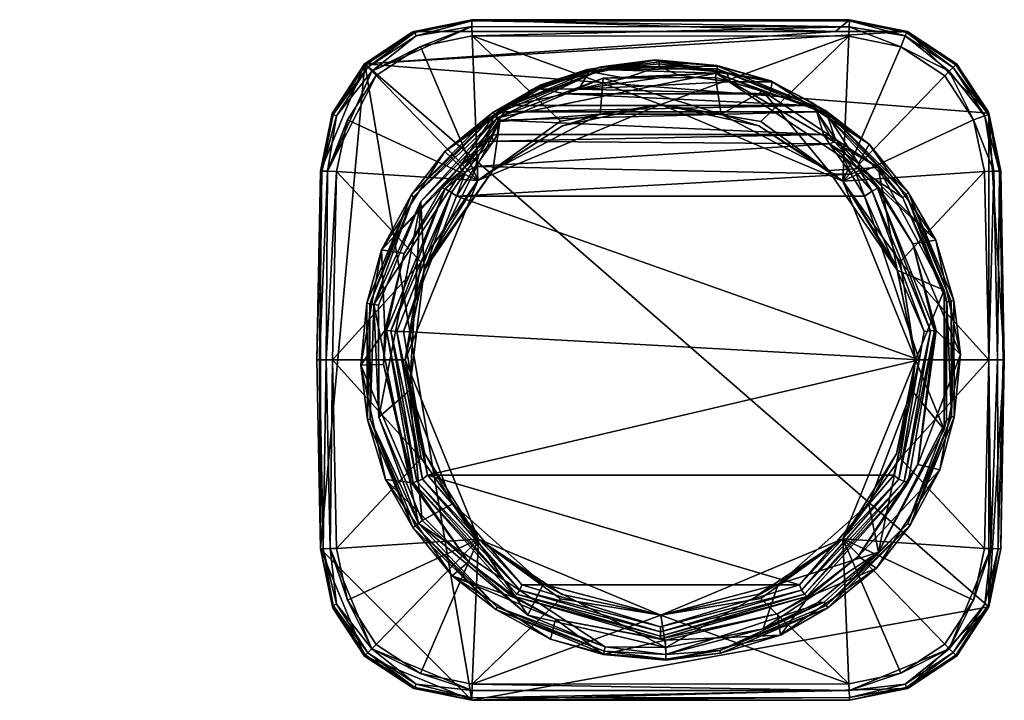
# Model space of a CAD drawing. Header units: centimetres. Extents: x -8.2 to 17.8, y -10.7 to 7.8.
# Tile 7 of 7: x 9.8 to 17.8, y 1.8 to 7.3. Entities that reach past the tile are written whole.
import ezdxf

# ---------------------------------------------------------------- set-up
doc = ezdxf.new("R2010")
doc.units = ezdxf.units.CM
doc.layers.get('0').update_dxf_attribs({"true_color": 0x5890e1})

msp = doc.modelspace()

# ---------------------------------------------------------------- meshes
at = {"color": 214, "true_color": 0x911cb1}
mesh = msp.add_polyface(dxfattribs=at)
corners = [(13.5613, 6.2076, 45.6134), (13.5323, 6.2122, 45.5903), (13.4198, 6.0798, 45.6942), (13.4527, 6.0662, 45.7234), (13.5325, 6.1132, 45.7003), (13.5484, 6.2618, 45.4625), (13.4077, 6.1148, 45.5977), (13.2607, 5.9391, 45.6612), (13.6863, 6.536, 42.9511), (13.2848, 6.2344, 41.1422), (13.6899, 6.5365, 41.0702), (13.0097, 5.8805, 41.1047), (13.6772, 6.5553, 41.1047), (13.7092, 6.508, 41.0474), (13.7314, 6.4778, 41.0403), (13.0896, 5.8299, 41.0403), (13.0286, 5.868, 41.0702), (12.492, 6.4924, 40.8696), (13.5534, 5.9987, 40.9954), (12.7264, 6.8521, 40.8692), (12.4042, 6.0719, 40.8716), (13.5073, 7.1762, 40.8725), (13.0852, 7.0872, 40.87), (13.5042, 7.3061, 40.7217), (13.0339, 7.2098, 39.8363), (13.0193, 7.2039, 40.7188), (12.6336, 6.9484, 39.8363), (12.6317, 6.9466, 40.7179), (12.3703, 6.5473, 39.8363), (12.6382, 6.94, 40.7701), (12.3761, 6.5368, 40.7706), (12.6588, 6.9194, 40.8189), (13.0406, 7.2026, 40.771), (13.0509, 7.1758, 40.8195), (13.5039, 7.2966, 40.7748), (13.5049, 7.2496, 40.84), (12.3695, 6.5452, 40.7184), (12.6905, 6.8877, 40.8537), (12.3302, 6.0743, 40.8394), (12.403, 6.5263, 40.8192)]
mesh.append_faces([[corners[k] for k in face] for face in [(0, 1, 2), (3, 0, 2), (3, 4, 0), (5, 6, 1), (1, 6, 2), (2, 6, 7), (8, 9, 6), (10, 11, 12), (13, 14, 15), (11, 9, 12), (11, 10, 16), (16, 10, 13), (17, 18, 19), (17, 20, 18), (21, 22, 18), (18, 22, 19), (23, 24, 25), (25, 24, 26), (27, 26, 28), (27, 25, 26), (29, 30, 31), (32, 31, 33), (34, 33, 35), (34, 32, 33), (34, 23, 32), (32, 23, 25), (29, 25, 27), (36, 29, 27), (36, 30, 29), (19, 37, 38), (17, 19, 38), (19, 22, 37), (37, 22, 35), (33, 37, 35), (33, 31, 37), (37, 31, 39), (38, 37, 39), (22, 21, 35), (31, 30, 39), (31, 32, 29), (29, 32, 25)]], dxfattribs={"color": 214})
mesh = msp.add_polyface(dxfattribs=at)
corners = [(14.9951, 6.9771, 41.5027), (14.9939, 6.9789, 41.1422), (14.44, 6.9028, 41.5766), (15.4972, 6.934, 41.5426), (14.0652, 6.777, 41.1422), (13.9933, 6.7383, 41.8714), (14.5569, 6.9013, 41.0702), (13.6772, 6.5553, 41.1047), (14.5523, 6.9235, 41.1047), (15.4973, 6.9058, 41.0702), (15.5015, 6.9281, 41.1047), (15.4839, 6.8352, 41.0403), (14.5719, 6.8309, 41.0403), (15.4908, 6.872, 41.0474), (13.7092, 6.508, 41.0474), (13.6899, 6.5365, 41.0702), (13.8254, 6.6089, 42.5646), (14.0109, 6.7362, 41.9333), (14.458, 6.8839, 41.6519), (14.0575, 6.7441, 41.9214), (15.0269, 6.9268, 41.6147), (15.0268, 6.9479, 41.5916), (15.0266, 6.964, 41.5639), (14.2659, 6.7034, 42.0563), (14.374, 6.7419, 41.9275), (14.7502, 6.8315, 41.7308), (15.1835, 6.8561, 41.694), (15.9286, 6.7034, 42.0563), (15.6053, 6.8013, 41.7846), (14.2247, 6.4809, 40.9748), (15.0392, 6.6161, 40.9879), (13.5073, 7.1762, 40.8725), (16.5692, 7.1731, 40.8697), (13.0339, 7.2098, 39.8363), (16.4607, 7.2092, 39.8363), (12.6336, 6.9484, 39.8363), (16.5728, 7.2963, 40.7724), (13.5042, 7.3061, 40.7217), (13.5039, 7.2966, 40.7748), (16.5718, 7.2482, 40.8381), (13.5049, 7.2496, 40.84)]
mesh.append_faces([[corners[k] for k in face] for face in [(0, 1, 2), (0, 3, 1), (2, 4, 5), (2, 1, 4), (6, 7, 8), (9, 8, 10), (11, 12, 13), (13, 12, 14), (7, 6, 15), (8, 4, 1), (10, 8, 1), (7, 4, 8), (6, 13, 14), (6, 9, 13), (6, 8, 9), (5, 16, 17), (18, 17, 19), (18, 20, 21), (3, 0, 22), (22, 0, 18), (18, 21, 22), (17, 16, 19), (0, 2, 18), (18, 2, 5), (17, 18, 5), (19, 16, 23), (24, 19, 23), (24, 18, 19), (24, 25, 18), (18, 25, 20), (20, 25, 26), (27, 24, 23), (24, 28, 26), (26, 25, 24), (29, 30, 31), (31, 30, 32), (36, 37, 38), (39, 38, 40), (31, 39, 40)]], dxfattribs={"color": 214})
mesh.append_faces([[corners[k] for k in face] for face in [(33, 34, 35)]], dxfattribs={"vtx1": -1, "color": 214})
mesh.append_faces([[corners[k] for k in face] for face in [(34, 33, 37)]], dxfattribs={"vtx2": -1, "color": 214})
mesh = msp.add_polyface(dxfattribs=at)
corners = [(14.9939, 6.9789, 41.1422), (15.4972, 6.934, 41.5426), (15.9338, 6.8092, 41.1422), (15.9455, 6.8005, 41.7299), (16.7324, 6.2939, 41.1422), (16.2722, 6.6303, 42.2839), (16.3799, 6.5683, 41.1047), (15.5015, 6.9281, 41.1047), (15.4908, 6.872, 41.0474), (16.8073, 6.1039, 41.0418), (15.8705, 6.7248, 41.0403), (15.4839, 6.8352, 41.0403), (15.4973, 6.9058, 41.0702), (16.3674, 6.5494, 41.0702), (15.0268, 6.9479, 41.5916), (15.0269, 6.9268, 41.6147), (15.5748, 6.8784, 41.6652), (15.0266, 6.964, 41.5639), (16.251, 6.6089, 42.5646), (16.3889, 6.5374, 42.939), (16.3078, 6.5582, 42.995), (15.1835, 6.8561, 41.694), (15.6053, 6.8013, 41.7846), (15.9286, 6.7034, 42.0563), (14.2659, 6.7034, 42.0563), (13.7687, 6.5583, 42.9938), (14.374, 6.7419, 41.9275), (15.0392, 6.6161, 40.9879), (15.5307, 6.5385, 41.0297), (15.8372, 6.4428, 41.0049), (16.5692, 7.1731, 40.8697), (15.8527, 6.4802, 40.9716), (16.5198, 5.9953, 40.9995), (16.9906, 7.0844, 40.8673), (17.0445, 7.2091, 39.8363), (17.7071, 6.5455, 39.8363), (12.6336, 6.9484, 39.8363), (16.4607, 7.2092, 39.8363), (16.5725, 7.3061, 40.7185), (13.5042, 7.3061, 40.7217), (16.5728, 7.2963, 40.7724), (13.5073, 7.1762, 40.8725), (16.5718, 7.2482, 40.8381), (13.5039, 7.2966, 40.7748), (14.5719, 6.8309, 41.0403)]
mesh.append_faces([[corners[k] for k in face] for face in [(0, 1, 2), (2, 1, 3), (4, 3, 5), (4, 2, 3), (6, 7, 2), (4, 6, 2), (8, 9, 10), (11, 8, 10), (7, 0, 2), (12, 13, 8), (13, 12, 6), (6, 12, 7), (14, 15, 16), (17, 16, 3), (1, 17, 3), (17, 14, 16), (3, 18, 5), (5, 18, 19), (19, 18, 20), (16, 21, 22), (3, 22, 23), (18, 23, 24), (18, 25, 20), (18, 3, 23), (16, 15, 21), (3, 16, 22), (23, 22, 26), (27, 28, 29), (30, 27, 31), (32, 30, 31), (32, 33, 30), (38, 39, 40), (41, 30, 42), (42, 40, 43), (30, 33, 42), (38, 34, 37)]], dxfattribs={"color": 214})
mesh.append_faces([[corners[k] for k in face] for face in [(34, 35, 36)]], dxfattribs={"vtx0": -1, "vtx1": -1, "vtx2": -1, "color": 214})
mesh.append_faces([[corners[k] for k in face] for face in [(37, 34, 36), (11, 10, 28), (44, 11, 28)]], dxfattribs={"vtx1": -1, "vtx2": -1, "color": 214})
mesh.append_faces([[corners[k] for k in face] for face in [(39, 38, 37)]], dxfattribs={"vtx2": -1, "color": 214})
mesh = msp.add_polyface(dxfattribs=at)
corners = [(16.8015, 5.9369, 45.7118), (16.6565, 6.0802, 45.694), (16.7571, 5.9134, 45.7721), (16.816, 5.9392, 45.6612), (16.7324, 6.2939, 41.1422), (16.6476, 6.1382, 45.5829), (17.2746, 5.5135, 41.1422), (16.3799, 6.5683, 41.1047), (17.054, 5.9, 41.1047), (17.0353, 5.8874, 41.0702), (17.0082, 5.8583, 41.046), (16.3674, 6.5494, 41.0702), (16.5198, 5.9953, 40.9995), (17.3486, 6.8501, 40.867), (16.9906, 7.0844, 40.8673), (17.583, 6.4916, 40.868), (17.6713, 6.072, 40.8706), (17.0445, 7.2091, 39.8363), (17.4457, 6.9458, 39.8363), (17.7071, 6.5455, 39.8363), (17.8034, 6.0752, 39.8363), (17.8034, 6.0752, 40.7196), (17.0444, 7.2091, 40.7158), (16.5725, 7.3061, 40.7185), (17.036, 7.2024, 40.7685), (17.4382, 6.9399, 40.7682), (17.4173, 6.9189, 40.8174), (17.7005, 6.5368, 40.769), (17.673, 6.5263, 40.818), (17.7936, 6.0755, 40.7732), (17.7459, 6.0744, 40.8387), (17.7012, 6.5599, 40.7164), (17.4444, 6.9471, 40.7155), (17.3849, 6.8867, 40.852), (17.0253, 7.1749, 40.8175), (16.5728, 7.2963, 40.7724), (16.5718, 7.2482, 40.8381)]
mesh.append_faces([[corners[k] for k in face] for face in [(0, 1, 2), (0, 3, 1), (4, 5, 6), (7, 8, 9), (10, 11, 9), (12, 13, 14), (12, 15, 13), (12, 16, 15), (20, 19, 21), (22, 23, 24), (25, 24, 26), (27, 26, 28), (29, 28, 30), (29, 27, 28), (29, 21, 27), (27, 21, 31), (25, 31, 32), (22, 25, 32), (22, 24, 25), (14, 13, 33), (33, 13, 15), (30, 15, 16), (28, 33, 15), (33, 28, 26), (34, 26, 24), (35, 24, 23), (35, 34, 24), (35, 36, 34), (34, 36, 14), (26, 34, 33), (26, 27, 25), (25, 27, 31), (15, 30, 28), (14, 33, 34), (17, 23, 22), (31, 21, 19)]], dxfattribs={"color": 214})
mesh.append_faces([[corners[k] for k in face] for face in [(17, 18, 19), (19, 18, 32), (32, 31, 19), (32, 18, 17), (17, 22, 32)]], dxfattribs={"vtx2": -1, "color": 214})
mesh = msp.add_polyface(dxfattribs=at)
corners = [(7.5101, 6.5388, 40.771), (7.2269, 6.9207, 40.8189), (7.4833, 6.5285, 40.8195), (7.6041, 6.0755, 40.7748), (7.5571, 6.0745, 40.84), (7.6136, 6.0752, 40.7217), (7.5114, 6.5601, 40.7188), (7.2474, 6.9412, 40.7701), (7.2541, 6.9477, 40.7179), (6.8527, 7.2099, 40.7184), (7.1596, 6.853, 40.8692), (7.3947, 6.4942, 40.87), (7.1952, 6.889, 40.8537), (7.4837, 6.0721, 40.8725), (7.6426, 4.5411, 40.728), (7.5557, 3.0076, 40.8381), (7.6136, 6.0752, 39.8363), (7.5173, 6.5455, 39.8363), (7.2559, 6.9458, 39.8363), (6.8548, 7.2091, 39.8363), (12.2443, 4.5411, 40.7253), (12.2733, 6.0752, 40.7208), (12.2733, 6.0752, 39.8363), (12.2443, 4.5411, 39.8363), (12.3703, 6.5473, 39.8363), (12.6336, 6.9484, 39.8363), (12.2733, 3.0069, 39.8363), (12.3695, 6.5452, 40.7184), (12.6317, 6.9466, 40.7179), (12.2829, 6.0754, 40.774), (12.2647, 4.5411, 40.8015), (12.3302, 6.0743, 40.8394), (12.3203, 4.5411, 40.8573), (12.4042, 6.0719, 40.8716), (12.37, 4.5411, 40.8754), (12.3761, 6.5368, 40.7706), (12.492, 6.4924, 40.8696), (12.403, 6.5263, 40.8192)]
mesh.append_faces([[corners[k] for k in face] for face in [(0, 1, 2), (3, 2, 4), (3, 0, 2), (3, 5, 0), (0, 5, 6), (7, 6, 8), (9, 7, 8), (10, 11, 12), (12, 11, 4), (2, 12, 4), (2, 1, 12), (11, 13, 4), (1, 0, 7), (7, 0, 6), (5, 3, 14), (15, 3, 4), (13, 15, 4), (5, 14, 16), (16, 17, 5), (5, 17, 6), (6, 17, 18), (8, 18, 19), (8, 6, 18), (27, 24, 22), (21, 27, 22), (27, 28, 24), (21, 20, 29), (29, 20, 30), (31, 30, 32), (33, 32, 34), (33, 31, 32), (31, 29, 30), (27, 21, 35), (36, 31, 33), (31, 37, 29), (21, 29, 35), (35, 29, 37)]], dxfattribs={"color": 214})
mesh.append_faces([[corners[k] for k in face] for face in [(26, 22, 25)]], dxfattribs={"vtx0": -1, "vtx1": -1, "vtx2": -1, "color": 214})
mesh.append_faces([[corners[k] for k in face] for face in [(20, 21, 22), (22, 23, 20), (22, 24, 25)]], dxfattribs={"vtx2": -1, "color": 214})
mesh = msp.add_polyface(dxfattribs=at)
corners = [(17.1397, 4.5411, 45.9171), (13.3801, 5.8717, 45.8001), (12.9488, 4.7736, 45.9135), (13.5613, 6.2076, 45.6134), (13.5325, 6.1132, 45.7003), (13.6803, 6.3181, 45.4566), (13.6246, 6.3135, 45.4412), (13.6634, 6.3646, 45.247), (13.5995, 6.3139, 45.364), (13.619, 6.3404, 45.2458), (13.5484, 6.2618, 45.4625), (13.5323, 6.2122, 45.5903), (13.7133, 6.373, 45.2468), (14.0652, 6.777, 41.1422), (13.2848, 6.2344, 41.1422), (13.9933, 6.7383, 41.8714), (13.6863, 6.536, 42.9511), (13.4077, 6.1148, 45.5977), (14.5569, 6.9013, 41.0702), (13.7092, 6.508, 41.0474), (13.6899, 6.5365, 41.0702), (13.6772, 6.5553, 41.1047), (14.5719, 6.8309, 41.0403), (13.7314, 6.4778, 41.0403), (13.7209, 6.4886, 43.7642), (13.7687, 6.5583, 42.9938), (13.8254, 6.6089, 42.5646), (16.5862, 6.0507, 45.7385), (16.3633, 6.373, 45.2468), (16.4114, 6.2974, 45.4971), (16.251, 6.6089, 42.5646), (14.2659, 6.7034, 42.0563), (16.3078, 6.5582, 42.995), (14.2247, 6.4809, 40.9748), (13.5534, 5.9987, 40.9954), (15.0392, 6.6161, 40.9879), (14.2408, 6.4434, 41.008), (13.6742, 6.0809, 41.0365), (14.546, 6.5385, 41.0305), (13.5073, 7.1762, 40.8725), (15.5307, 6.5385, 41.0297)]
mesh.append_faces([[corners[k] for k in face] for face in [(0, 1, 2), (3, 4, 5), (6, 5, 7), (8, 7, 9), (8, 6, 7), (8, 10, 6), (6, 10, 11), (5, 12, 7), (5, 6, 3), (3, 6, 11), (13, 14, 15), (15, 14, 16), (9, 17, 10), (8, 9, 10), (16, 17, 9), (18, 19, 20), (21, 14, 13), (22, 23, 19), (16, 9, 24), (25, 16, 24), (25, 26, 16), (16, 26, 15), (12, 24, 7), (7, 24, 9), (1, 27, 4), (12, 5, 28), (5, 4, 29), (26, 30, 31), (26, 25, 30), (32, 25, 24), (28, 24, 12), (33, 34, 35), (36, 34, 37), (36, 38, 35), (35, 34, 36), (33, 39, 34), (36, 37, 38), (38, 40, 35)]], dxfattribs={"color": 214})
mesh.append_faces([[corners[k] for k in face] for face in [(22, 40, 38), (23, 38, 37)]], dxfattribs={"vtx0": -1, "vtx2": -1, "color": 214})
mesh.append_faces([[corners[k] for k in face] for face in [(23, 22, 38)]], dxfattribs={"vtx1": -1, "vtx2": -1, "color": 214})
mesh = msp.add_polyface(dxfattribs=at)
corners = [(13.1014, 3.5719, 45.846), (13.1428, 3.605, 45.8594), (12.8949, 4.7733, 45.9038), (12.9488, 4.7736, 45.9135), (12.811, 4.7796, 45.8255), (12.7972, 4.7801, 45.7727), (12.7853, 4.504, 45.776), (13.0263, 3.5453, 45.7689), (13.0114, 3.5461, 45.7182), (13.0576, 3.5546, 45.8149), (12.8453, 4.7775, 45.8729), (12.6005, 4.4992, 41.1422), (12.8019, 3.5691, 41.1422), (13.4761, 2.9015, 45.6176), (13.0709, 3.2129, 41.0474), (13.0423, 3.1935, 41.0702), (12.6782, 4.0593, 41.0702), (12.7071, 4.9918, 41.0474), (12.6733, 4.9983, 41.0702), (13.0236, 3.1809, 41.1047), (13.3446, 2.7881, 41.1422), (12.656, 4.0547, 41.1047), (12.7481, 4.0765, 41.0403), (12.7443, 4.9871, 41.0403), (13.0999, 3.2367, 41.0403), (12.651, 5.0025, 41.1047), (12.9962, 4.2931, 41.0263), (12.9613, 4.5411, 40.9804), (13.1219, 3.7783, 41.0039), (13.557, 3.0865, 41.0029), (12.7264, 2.2301, 40.8692), (13.0852, 1.995, 40.87), (12.492, 2.5897, 40.8696), (12.4042, 3.0103, 40.8716), (13.0919, 3.7441, 40.9709), (12.37, 4.5411, 40.8754), (13.5042, 1.776, 39.8363), (12.2733, 3.0069, 39.8363), (12.6336, 6.9484, 39.8363), (12.3527, 3.0085, 40.8546), (12.6905, 2.1944, 40.8537), (13.3453, 3.3725, 41.035), (13.1148, 5.2706, 41.0403)]
mesh.append_faces([[corners[k] for k in face] for face in [(0, 1, 2), (1, 3, 2), (4, 5, 6), (7, 6, 8), (6, 7, 4), (4, 7, 9), (10, 9, 0), (2, 10, 0), (9, 10, 4), (6, 11, 8), (6, 5, 11), (11, 12, 8), (8, 12, 13), (14, 15, 16), (17, 16, 18), (19, 20, 12), (21, 12, 11), (22, 17, 23), (22, 14, 17), (22, 24, 14), (16, 19, 21), (18, 21, 25), (11, 25, 21), (19, 12, 21), (18, 16, 21), (16, 15, 19), (17, 14, 16), (26, 27, 28), (29, 30, 31), (29, 32, 30), (29, 33, 32), (29, 34, 33), (33, 34, 35), (35, 34, 27), (32, 39, 40), (30, 32, 40), (41, 26, 28), (27, 26, 42)]], dxfattribs={"color": 214})
mesh.append_faces([[corners[k] for k in face] for face in [(36, 37, 38)]], dxfattribs={"vtx0": -1, "vtx1": -1, "vtx2": -1, "color": 214})
mesh.append_faces([[corners[k] for k in face] for face in [(26, 24, 22)]], dxfattribs={"vtx0": -1, "vtx2": -1, "color": 214})
mesh.append_faces([[corners[k] for k in face] for face in [(26, 41, 24)]], dxfattribs={"vtx1": -1, "vtx2": -1, "color": 214})
mesh = msp.add_polyface(dxfattribs=at)
corners = [(13.1428, 3.605, 45.8594), (17.1397, 4.5411, 45.9171), (12.9488, 4.7736, 45.9135), (16.9339, 3.6052, 45.8594), (16.1674, 2.7132, 45.6946), (13.9091, 2.7134, 45.6947), (15.0378, 2.3735, 45.6023), (14.1835, 2.4348, 45.5125), (15.0788, 2.2653, 45.4674), (15.0386, 2.2747, 45.511), (13.8498, 2.6204, 45.6023), (15.0386, 2.2982, 45.5518), (13.8688, 2.6397, 45.6447), (15.0386, 2.3329, 45.5833), (13.8933, 2.6703, 45.6763), (16.2382, 2.6145, 45.5562), (16.2268, 2.6202, 45.6022), (15.9896, 2.4774, 45.5233), (16.6442, 2.9451, 45.626), (16.1833, 2.6701, 45.6762), (16.2078, 2.6395, 45.6447), (16.0122, 2.3055, 41.1422), (16.793, 2.8488, 41.1422), (16.3171, 2.5716, 41.041), (16.3669, 2.5738, 41.0474), (15.8726, 2.358, 41.0403), (16.3989, 2.5265, 41.1047), (16.3862, 2.5452, 41.0702), (15.5204, 2.181, 41.0702), (15.0808, 2.1492, 41.0569), (15.5249, 2.1589, 41.1047), (16.8086, 2.9798, 41.0418), (15.853, 2.602, 40.9716), (16.5198, 3.0869, 40.9995), (15.0388, 2.469, 40.9966), (14.2393, 2.6364, 40.9993), (14.0823, 2.7195, 41.0342), (15.8371, 2.6393, 41.0049), (16.5692, 1.909, 40.8697), (17.7071, 2.5366, 39.8363), (13.5042, 1.776, 39.8363), (12.6336, 6.9484, 39.8363), (15.9944, 2.7195, 41.0403), (15.0798, 2.2049, 41.0403)]
mesh.append_faces([[corners[k] for k in face] for face in [(0, 1, 2), (0, 3, 1), (0, 4, 3), (0, 5, 4), (4, 5, 6), (7, 8, 9), (10, 9, 11), (12, 11, 13), (14, 13, 6), (15, 16, 17), (15, 18, 16), (4, 6, 19), (19, 6, 13), (20, 13, 11), (16, 11, 9), (17, 9, 8), (17, 16, 9), (11, 16, 20), (13, 20, 19), (21, 15, 17), (8, 21, 17), (21, 22, 15), (23, 24, 25), (26, 22, 21), (27, 28, 24), (27, 26, 28), (29, 25, 24), (30, 26, 21), (25, 31, 23), (32, 33, 34), (35, 34, 36), (34, 33, 37), (32, 38, 33), (32, 34, 38), (42, 37, 33), (42, 34, 37)]], dxfattribs={"color": 214})
mesh.append_faces([[corners[k] for k in face] for face in [(39, 40, 41)]], dxfattribs={"vtx0": -1, "vtx1": -1, "vtx2": -1, "color": 214})
mesh.append_faces([[corners[k] for k in face] for face in [(43, 36, 34), (43, 34, 42)]], dxfattribs={"vtx0": -1, "vtx2": -1, "color": 214})
mesh.append_faces([[corners[k] for k in face] for face in [(25, 43, 42), (31, 25, 42)]], dxfattribs={"vtx1": -1, "vtx2": -1, "color": 214})
mesh = msp.add_polyface(dxfattribs=at)
corners = [(16.5198, 5.9953, 40.9995), (15.8372, 6.4428, 41.0049), (16.4025, 6.0809, 41.0403), (16.6967, 5.8717, 45.8001), (13.3801, 5.8717, 45.8001), (17.1397, 4.5411, 45.9171), (16.5862, 6.0507, 45.7385), (16.6237, 6.0666, 45.723), (16.5151, 6.208, 45.613), (16.6565, 6.0802, 45.694), (16.5439, 6.2125, 45.5898), (16.6476, 6.1382, 45.5829), (16.4989, 6.2912, 45.4144), (16.4517, 6.3137, 45.4406), (16.4575, 6.3404, 45.2458), (16.4132, 6.3646, 45.247), (16.3633, 6.373, 45.2468), (16.4114, 6.2974, 45.4971), (16.816, 5.9392, 45.6612), (16.7571, 5.9134, 45.7721), (16.3889, 6.5374, 42.939), (16.7324, 6.2939, 41.1422), (16.2722, 6.6303, 42.2839), (17.054, 5.9, 41.1047), (16.3799, 6.5683, 41.1047), (17.0353, 5.8874, 41.0702), (16.3674, 6.5494, 41.0702), (17.0082, 5.8583, 41.046), (15.4908, 6.872, 41.0474), (16.8073, 6.1039, 41.0418), (16.3078, 6.5582, 42.995), (13.5325, 6.1132, 45.7003), (13.6803, 6.3181, 45.4566), (13.7209, 6.4886, 43.7642), (15.0392, 6.6161, 40.9879), (15.8527, 6.4802, 40.9716), (17.7071, 6.5455, 39.8363), (17.7071, 2.5366, 39.8363), (12.6336, 6.9484, 39.8363), (15.5307, 6.5385, 41.0297), (16.9618, 5.2706, 41.0301), (15.8705, 6.7248, 41.0403)]
mesh.append_faces([[corners[k] for k in face] for face in [(0, 1, 2), (3, 4, 5), (6, 3, 7), (8, 7, 9), (10, 9, 11), (12, 10, 11), (12, 13, 10), (12, 14, 13), (13, 14, 15), (16, 13, 15), (16, 17, 13), (13, 17, 10), (10, 17, 8), (9, 10, 8), (9, 18, 11), (17, 6, 8), (8, 6, 7), (3, 19, 7), (7, 19, 9), (20, 21, 22), (20, 11, 21), (20, 14, 11), (11, 14, 12), (21, 23, 24), (24, 25, 26), (27, 28, 26), (27, 29, 28), (14, 30, 15), (14, 20, 30), (30, 16, 15), (3, 6, 4), (31, 6, 17), (32, 17, 16), (16, 30, 33), (0, 34, 1), (0, 35, 34), (1, 39, 2), (0, 2, 40)]], dxfattribs={"color": 214})
mesh.append_faces([[corners[k] for k in face] for face in [(36, 37, 38)]], dxfattribs={"vtx0": -1, "vtx1": -1, "vtx2": -1, "color": 214})
mesh.append_faces([[corners[k] for k in face] for face in [(41, 2, 39)]], dxfattribs={"vtx0": -1, "vtx2": -1, "color": 214})
mesh.append_faces([[corners[k] for k in face] for face in [(41, 29, 2)]], dxfattribs={"vtx1": -1, "vtx2": -1, "color": 214})
mesh = msp.add_polyface(dxfattribs=at)
corners = [(13.3388, 5.901, 45.7856), (13.4527, 6.0662, 45.7234), (13.2875, 5.9316, 45.7346), (13.3801, 5.8717, 45.8001), (13.5325, 6.1132, 45.7003), (13.4198, 6.0798, 45.6942), (13.2607, 5.9391, 45.6612), (12.8453, 4.7775, 45.8729), (12.8949, 4.7733, 45.9038), (12.811, 4.7796, 45.8255), (12.9539, 5.4066, 45.7323), (12.9488, 4.7736, 45.9135), (12.7972, 4.7801, 45.7727), (13.2848, 6.2344, 41.1422), (12.7697, 5.4355, 41.1422), (13.4077, 6.1148, 45.5977), (12.6005, 4.4992, 41.1422), (13.0286, 5.868, 41.0702), (12.6733, 4.9983, 41.0702), (13.0097, 5.8805, 41.1047), (12.651, 5.0025, 41.1047), (12.7071, 4.9918, 41.0474), (13.0896, 5.8299, 41.0403), (12.7443, 4.9871, 41.0403), (13.7092, 6.508, 41.0474), (12.9613, 4.5411, 40.9804), (13.5534, 5.9987, 40.9954), (13.0911, 5.3359, 40.9709), (13.1219, 5.3039, 41.0039), (13.6742, 6.0809, 41.0365), (12.37, 4.5411, 40.8754), (12.4042, 6.0719, 40.8716), (13.1148, 5.2706, 41.0403), (13.7314, 6.4778, 41.0403), (12.9962, 4.2931, 41.0263), (12.7481, 4.0765, 41.0403)]
mesh.append_faces([[corners[k] for k in face] for face in [(0, 1, 2), (0, 3, 1), (1, 3, 4), (1, 5, 2), (2, 5, 6), (7, 8, 0), (2, 7, 0), (2, 9, 7), (2, 10, 9), (2, 6, 10), (8, 11, 0), (0, 11, 3), (10, 12, 9), (13, 14, 15), (15, 14, 6), (6, 14, 10), (10, 14, 12), (12, 14, 16), (17, 18, 19), (20, 16, 14), (19, 14, 13), (21, 22, 23), (19, 20, 14), (19, 18, 20), (21, 24, 22), (21, 17, 24), (21, 18, 17), (25, 26, 27), (25, 28, 26), (26, 28, 29), (25, 27, 30), (30, 27, 31), (31, 27, 26), (28, 32, 29), (28, 25, 32)]], dxfattribs={"color": 214})
mesh.append_faces([[corners[k] for k in face] for face in [(22, 34, 35)]], dxfattribs={"vtx0": -1, "vtx1": -1, "vtx2": -1, "color": 214})
mesh.append_faces([[corners[k] for k in face] for face in [(33, 29, 32), (22, 32, 34)]], dxfattribs={"vtx0": -1, "vtx2": -1, "color": 214})
mesh.append_faces([[corners[k] for k in face] for face in [(23, 22, 35)]], dxfattribs={"vtx1": -1, "color": 214})
mesh.append_faces([[corners[k] for k in face] for face in [(22, 33, 32)]], dxfattribs={"vtx1": -1, "vtx2": -1, "color": 214})
mesh = msp.add_polyface(dxfattribs=at)
corners = [(17.1397, 4.5411, 45.9171), (17.1817, 4.7733, 45.9038), (16.6967, 5.8717, 45.8001), (17.2656, 4.7796, 45.8255), (17.2793, 4.7801, 45.7727), (17.0892, 5.4846, 45.724), (16.8015, 5.9369, 45.7118), (16.816, 5.9392, 45.6612), (17.2313, 4.7775, 45.8729), (16.7571, 5.9134, 45.7721), (17.2746, 5.5135, 41.1422), (16.6476, 6.1382, 45.5829), (17.4761, 4.5848, 41.1422), (16.7324, 6.2939, 41.1422), (17.054, 5.9, 41.1047), (17.4212, 5.0249, 41.1047), (17.3434, 5.1077, 41.0438), (17.3652, 5.0136, 41.0474), (17.3616, 4.0519, 41.0474), (17.0082, 5.8583, 41.046), (17.399, 5.0204, 41.0702), (17.0353, 5.8874, 41.0702), (16.8073, 6.1039, 41.0418), (17.1114, 4.5411, 40.9923), (16.9849, 5.3376, 40.9703), (16.5198, 5.9953, 40.9995), (16.9618, 5.2706, 41.0301), (16.9572, 5.3052, 40.9946), (17.6713, 6.072, 40.8706), (17.7067, 4.5411, 40.8754), (17.8034, 6.0752, 40.7196), (17.8323, 4.5411, 40.7253), (17.8323, 4.5411, 39.8363), (17.8034, 6.0752, 39.8363), (17.7071, 6.5455, 39.8363), (17.8232, 4.5411, 40.7775), (17.7936, 6.0755, 40.7732), (17.778, 4.5411, 40.842), (17.7459, 6.0744, 40.8387), (16.4025, 6.0809, 41.0403)]
mesh.append_faces([[corners[k] for k in face] for face in [(0, 1, 2), (3, 4, 5), (6, 5, 7), (6, 3, 5), (6, 8, 3), (6, 9, 8), (8, 9, 1), (1, 9, 2), (10, 11, 7), (5, 10, 7), (5, 12, 10), (5, 4, 12), (13, 10, 14), (14, 10, 15), (16, 17, 18), (16, 19, 17), (10, 12, 15), (15, 20, 14), (14, 20, 21), (21, 20, 17), (19, 21, 17), (16, 22, 19), (23, 24, 25), (25, 26, 27), (27, 26, 23), (25, 27, 23), (25, 24, 28), (28, 24, 29), (29, 24, 23), (31, 30, 35), (35, 30, 36), (37, 36, 38), (29, 38, 28), (29, 37, 38), (37, 35, 36)]], dxfattribs={"color": 214})
mesh.append_faces([[corners[k] for k in face] for face in [(16, 23, 26), (22, 26, 39)]], dxfattribs={"vtx0": -1, "vtx2": -1, "color": 214})
mesh.append_faces([[corners[k] for k in face] for face in [(22, 16, 26)]], dxfattribs={"vtx1": -1, "vtx2": -1, "color": 214})
mesh.append_faces([[corners[k] for k in face] for face in [(30, 31, 32), (32, 33, 30), (34, 33, 32)]], dxfattribs={"vtx2": -1, "color": 214})
mesh = msp.add_polyface(dxfattribs=at)
corners = [(17.0503, 3.5454, 45.7689), (17.1291, 3.6913, 45.7338), (17.2656, 4.7796, 45.8255), (17.019, 3.5547, 45.8149), (17.2313, 4.7775, 45.8729), (16.9751, 3.572, 45.846), (17.1817, 4.7733, 45.9038), (17.1397, 4.5411, 45.9171), (16.9339, 3.6052, 45.8594), (17.2793, 4.7801, 45.7727), (17.4761, 4.5848, 41.1422), (17.3079, 3.6491, 41.1422), (17.399, 5.0204, 41.0702), (17.4212, 5.0249, 41.1047), (17.4029, 4.081, 41.0702), (17.3652, 5.0136, 41.0474), (17.3616, 4.0519, 41.0474), (17.4251, 4.0768, 41.1047), (17.0657, 3.1999, 41.1047), (17.0469, 3.2124, 41.0702), (17.3439, 3.9764, 41.0403), (17.3434, 5.1077, 41.0438), (16.8086, 2.9798, 41.0418), (17.1114, 4.5411, 40.9923), (16.5198, 3.0869, 40.9995), (16.9849, 3.7447, 40.9703), (16.9547, 3.7781, 41.0032), (17.7067, 4.5411, 40.8754), (17.6713, 3.0102, 40.8706), (17.7071, 6.5455, 39.8363), (17.8323, 4.5411, 39.8363), (17.7071, 2.5366, 39.8363), (17.8323, 4.5411, 40.7253), (17.8034, 3.0069, 40.7196), (17.8034, 3.0069, 39.8363), (17.8232, 4.5411, 40.7775), (17.7817, 3.0068, 40.7978), (17.778, 4.5411, 40.842), (17.723, 3.0083, 40.8539), (16.7314, 3.3725, 41.034), (17.0805, 4.2931, 41.0403)]
mesh.append_faces([[corners[k] for k in face] for face in [(0, 1, 2), (3, 2, 4), (5, 4, 6), (7, 5, 6), (7, 8, 5), (1, 9, 2), (0, 2, 3), (3, 4, 5), (10, 9, 1), (11, 10, 1), (12, 13, 14), (15, 14, 16), (13, 10, 17), (14, 17, 18), (10, 11, 17), (17, 11, 18), (14, 19, 16), (14, 18, 19), (13, 17, 14), (14, 15, 12), (16, 20, 21), (16, 22, 20), (23, 24, 25), (23, 26, 24), (23, 25, 27), (27, 25, 28), (32, 35, 33), (33, 35, 36), (36, 35, 37), (38, 37, 27), (28, 38, 27), (38, 36, 37), (39, 26, 40), (26, 23, 40)]], dxfattribs={"color": 214})
mesh.append_faces([[corners[k] for k in face] for face in [(29, 30, 31)]], dxfattribs={"vtx0": -1, "vtx1": -1, "vtx2": -1, "color": 214})
mesh.append_faces([[corners[k] for k in face] for face in [(22, 39, 40), (20, 40, 23)]], dxfattribs={"vtx0": -1, "vtx2": -1, "color": 214})
mesh.append_faces([[corners[k] for k in face] for face in [(20, 22, 40), (21, 20, 23)]], dxfattribs={"vtx1": -1, "vtx2": -1, "color": 214})
mesh.append_faces([[corners[k] for k in face] for face in [(32, 33, 34), (34, 30, 32)]], dxfattribs={"vtx2": -1, "color": 214})
mesh = msp.add_polyface(dxfattribs=at)
corners = [(7.4837, 6.0721, 40.8725), (6.2707, 4.3684, 41.0047), (7.4806, 3.0101, 40.8697), (7.6426, 4.5411, 40.728), (7.6041, 6.0755, 40.7748), (7.6038, 3.0066, 40.7724), (7.6136, 3.0069, 40.7185), (7.5557, 3.0076, 40.8381), (7.5166, 2.535, 40.7158), (7.5099, 2.5434, 40.7685), (7.2473, 2.1412, 40.7682), (7.3919, 2.5888, 40.8673), (7.1942, 2.1945, 40.852), (7.1576, 2.2308, 40.867), (7.4823, 2.5541, 40.8175), (7.2264, 2.1621, 40.8174), (7.5166, 2.5349, 39.8363), (7.6136, 3.0069, 39.8363), (6.3827, 1.776, 40.7196), (7.2546, 2.135, 40.7155), (7.6136, 6.0752, 39.8363), (12.2733, 3.0069, 40.7208), (12.2443, 4.5411, 40.7253), (12.2443, 4.5411, 39.8363), (12.2733, 3.0069, 39.8363), (12.6336, 2.1338, 39.8363), (12.3703, 2.5349, 39.8363), (12.2733, 6.0752, 39.8363), (12.3758, 2.5215, 40.7183), (12.4042, 3.0103, 40.8716), (12.37, 4.5411, 40.8754), (12.3527, 3.0085, 40.8546), (12.3203, 4.5411, 40.8573), (12.2947, 3.0069, 40.7986), (12.2647, 4.5411, 40.8015), (12.492, 2.5897, 40.8696), (12.6905, 2.1944, 40.8537), (12.403, 2.5558, 40.8192), (12.6588, 2.1627, 40.8189), (12.3761, 2.5453, 40.7706), (12.6382, 2.1422, 40.7701), (12.6322, 2.1351, 40.7179)]
mesh.append_faces([[corners[k] for k in face] for face in [(0, 1, 2), (3, 4, 5), (6, 3, 5), (5, 4, 7), (0, 2, 7), (8, 6, 9), (8, 9, 10), (11, 12, 7), (2, 11, 7), (11, 13, 12), (14, 15, 9), (5, 9, 6), (5, 14, 9), (5, 7, 14), (14, 7, 12), (16, 17, 18), (18, 17, 6), (19, 6, 8), (6, 17, 3), (3, 17, 20), (29, 30, 31), (31, 30, 32), (33, 32, 34), (21, 34, 22), (21, 33, 34), (33, 31, 32), (29, 31, 35), (36, 31, 37), (38, 37, 39), (40, 39, 28), (21, 39, 33), (21, 28, 39), (31, 33, 37), (37, 33, 39)]], dxfattribs={"color": 214})
mesh.append_faces([[corners[k] for k in face] for face in [(21, 22, 23), (23, 24, 21), (25, 26, 24), (24, 23, 27), (21, 24, 26), (26, 28, 21), (41, 28, 26)]], dxfattribs={"vtx2": -1, "color": 214})
mesh = msp.add_polyface(dxfattribs=at)
corners = [(13.9091, 2.7134, 45.6947), (13.8933, 2.6703, 45.6763), (15.0378, 2.3735, 45.6023), (13.1014, 3.5719, 45.846), (13.1428, 3.605, 45.8594), (13.4761, 2.9015, 45.6176), (13.0263, 3.5453, 45.7689), (13.0114, 3.5461, 45.7182), (13.8498, 2.6204, 45.6023), (13.8383, 2.6147, 45.5563), (14.1835, 2.4348, 45.5125), (15.0386, 2.2747, 45.511), (15.0386, 2.2982, 45.5518), (13.8688, 2.6397, 45.6447), (13.0576, 3.5546, 45.8149), (15.0386, 2.3329, 45.5833), (12.8019, 3.5691, 41.1422), (13.3446, 2.7881, 41.1422), (14.1432, 2.2728, 41.1422), (13.7099, 2.5323, 41.0702), (13.6974, 2.5135, 41.1047), (13.0423, 3.1935, 41.0702), (13.0709, 3.2129, 41.0474), (13.0999, 3.2367, 41.0403), (13.9583, 2.4689, 41.0403), (14.5801, 2.1761, 41.0702), (14.5866, 2.2101, 41.0474), (13.0236, 3.1809, 41.1047), (14.2393, 2.6364, 40.9993), (13.557, 3.0865, 41.0029), (15.0388, 2.469, 40.9966), (12.9613, 4.5411, 40.9804), (13.0919, 3.7441, 40.9709), (13.1219, 3.7783, 41.0039), (13.3453, 3.3725, 41.035), (14.0823, 2.7195, 41.0342), (14.2253, 2.601, 40.9747), (13.5073, 1.906, 40.8725), (13.0852, 1.995, 40.87), (15.0798, 2.2049, 41.0403)]
mesh.append_faces([[corners[k] for k in face] for face in [(0, 1, 2), (0, 3, 1), (0, 4, 3), (5, 6, 7), (5, 8, 6), (5, 9, 8), (8, 9, 10), (11, 8, 10), (12, 13, 8), (8, 13, 6), (6, 13, 14), (14, 13, 1), (3, 14, 1), (15, 1, 13), (5, 16, 17), (9, 17, 10), (9, 5, 17), (17, 18, 10), (19, 20, 21), (20, 18, 17), (22, 23, 24), (20, 19, 25), (26, 19, 22), (24, 26, 22), (21, 20, 27), (27, 20, 17), (19, 21, 22), (28, 29, 30), (31, 32, 29), (33, 31, 29), (34, 33, 29), (29, 28, 35), (30, 29, 36), (37, 30, 36), (29, 37, 36), (29, 38, 37), (29, 35, 34)]], dxfattribs={"color": 214})
mesh.append_faces([[corners[k] for k in face] for face in [(34, 24, 23)]], dxfattribs={"vtx0": -1, "vtx2": -1, "color": 214})
mesh.append_faces([[corners[k] for k in face] for face in [(39, 24, 35), (34, 35, 24)]], dxfattribs={"vtx2": -1, "color": 214})
mesh = msp.add_polyface(dxfattribs=at)
corners = [(16.2268, 2.6202, 45.6022), (16.6442, 2.9451, 45.626), (17.0503, 3.5454, 45.7689), (16.2078, 2.6395, 45.6447), (17.019, 3.5547, 45.8149), (16.1833, 2.6701, 45.6762), (16.9751, 3.572, 45.846), (16.1674, 2.7132, 45.6946), (16.9339, 3.6052, 45.8594), (17.1291, 3.6913, 45.7338), (17.3079, 3.6491, 41.1422), (16.793, 2.8488, 41.1422), (16.2382, 2.6145, 45.5562), (17.0469, 3.2124, 41.0702), (17.0657, 3.1999, 41.1047), (16.3862, 2.5452, 41.0702), (16.8086, 2.9798, 41.0418), (16.3669, 2.5738, 41.0474), (16.3171, 2.5716, 41.041), (16.3989, 2.5265, 41.1047), (17.3616, 4.0519, 41.0474), (16.7314, 3.3725, 41.034), (16.5198, 3.0869, 40.9995), (16.9547, 3.7781, 41.0032), (17.6713, 3.0102, 40.8706), (16.9849, 3.7447, 40.9703), (17.583, 2.5906, 40.868), (17.3486, 2.232, 40.867), (16.5692, 1.909, 40.8697), (16.9906, 1.9977, 40.8673), (17.8323, 4.5411, 39.8363), (17.8034, 3.0069, 39.8363), (17.7071, 2.5366, 39.8363), (17.7072, 2.5369, 40.7165), (17.8034, 3.0069, 40.7196), (17.4449, 2.1356, 40.7155), (17.3849, 2.1954, 40.852), (17.4382, 2.1423, 40.7682), (17.7005, 2.5453, 40.769), (17.4173, 2.1632, 40.8174), (17.673, 2.5558, 40.818), (17.723, 3.0083, 40.8539), (17.7817, 3.0068, 40.7978), (15.9944, 2.7195, 41.0403)]
mesh.append_faces([[corners[k] for k in face] for face in [(0, 1, 2), (3, 2, 4), (5, 4, 6), (7, 6, 8), (7, 5, 6), (1, 9, 2), (3, 0, 2), (5, 3, 4), (10, 9, 1), (11, 1, 12), (11, 10, 1), (13, 14, 15), (16, 15, 17), (18, 16, 17), (14, 10, 11), (15, 14, 19), (19, 14, 11), (15, 16, 13), (13, 16, 20), (21, 22, 23), (24, 25, 22), (26, 22, 27), (26, 24, 22), (28, 29, 22), (22, 29, 27), (33, 32, 31), (34, 33, 31), (33, 35, 32), (27, 36, 26), (37, 33, 38), (39, 38, 40), (36, 40, 41), (26, 41, 24), (26, 36, 41), (33, 34, 38), (38, 34, 42), (40, 42, 41), (40, 38, 42), (43, 22, 21)]], dxfattribs={"color": 214})
mesh.append_faces([[corners[k] for k in face] for face in [(16, 43, 21)]], dxfattribs={"vtx0": -1, "vtx2": -1, "color": 214})
mesh.append_faces([[corners[k] for k in face] for face in [(30, 31, 32)]], dxfattribs={"vtx2": -1, "color": 214})
mesh = msp.add_polyface(dxfattribs=at)
corners = [(7.2473, 2.1412, 40.7682), (7.5099, 2.5434, 40.7685), (7.2264, 2.1621, 40.8174), (6.8674, 1.8782, 40.7164), (7.2546, 2.135, 40.7155), (7.5166, 2.535, 40.7158), (7.4823, 2.5541, 40.8175), (7.1942, 2.1945, 40.852), (14.1835, 2.4348, 45.5125), (14.1432, 2.2728, 41.1422), (14.5712, 2.1477, 41.1422), (15.0788, 2.2653, 45.4674), (14.5801, 2.1761, 41.0702), (14.5759, 2.154, 41.1047), (13.6974, 2.5135, 41.1047), (15.0816, 2.1033, 41.1422), (14.5866, 2.2101, 41.0474), (13.9583, 2.4689, 41.0403), (15.0798, 2.2049, 41.0403), (15.0808, 2.1492, 41.0569), (15.0815, 2.1104, 41.1047), (13.7099, 2.5323, 41.0702), (13.5042, 1.776, 39.8363), (13.0339, 1.8723, 39.8363), (12.6336, 2.1338, 39.8363), (12.2733, 3.0069, 39.8363), (13.5042, 1.776, 40.7217), (12.7264, 2.2301, 40.8692), (12.6905, 2.1944, 40.8537), (13.0852, 1.995, 40.87), (12.6322, 2.1351, 40.7179), (12.6382, 2.1422, 40.7701), (12.3758, 2.5215, 40.7183), (13.0322, 1.8731, 40.7188), (13.0406, 1.8796, 40.771), (12.6588, 2.1627, 40.8189), (13.0509, 1.9064, 40.8195), (13.5056, 1.855, 40.8552), (13.5073, 1.906, 40.8725), (13.5041, 1.7973, 40.7992), (12.403, 2.5558, 40.8192), (12.3761, 2.5453, 40.7706), (16.5711, 1.8569, 40.8532), (16.5726, 1.7979, 40.7971), (16.5725, 1.776, 40.7185), (12.3703, 2.5349, 39.8363)]
mesh.append_faces([[corners[k] for k in face] for face in [(0, 1, 2), (0, 3, 4), (5, 0, 4), (2, 6, 7), (8, 9, 10), (11, 8, 10), (12, 13, 14), (15, 10, 13), (13, 10, 9), (16, 17, 18), (19, 12, 16), (12, 20, 13), (12, 21, 16), (14, 13, 9), (23, 22, 26), (27, 28, 29), (30, 31, 32), (30, 33, 31), (31, 33, 34), (35, 34, 36), (28, 36, 37), (29, 37, 38), (29, 28, 37), (33, 26, 34), (34, 26, 39), (36, 39, 37), (36, 34, 39), (36, 28, 35), (35, 28, 40), (34, 35, 31), (31, 35, 41), (42, 38, 37), (39, 42, 37), (39, 26, 43), (23, 26, 33)]], dxfattribs={"color": 214})
mesh.append_faces([[corners[k] for k in face] for face in [(22, 24, 25)]], dxfattribs={"vtx0": -1, "vtx1": -1, "vtx2": -1, "color": 214})
mesh.append_faces([[corners[k] for k in face] for face in [(22, 23, 24), (44, 26, 22), (45, 24, 30), (24, 23, 33), (33, 30, 24)]], dxfattribs={"vtx2": -1, "color": 214})
mesh = msp.add_polyface(dxfattribs=at)
corners = [(15.0788, 2.2653, 45.4674), (15.0816, 2.1033, 41.1422), (16.0122, 2.3055, 41.1422), (14.5712, 2.1477, 41.1422), (15.0815, 2.1104, 41.1047), (14.5759, 2.154, 41.1047), (15.5249, 2.1589, 41.1047), (15.5204, 2.181, 41.0702), (15.0808, 2.1492, 41.0569), (16.3669, 2.5738, 41.0474), (15.0798, 2.2049, 41.0403), (15.8726, 2.358, 41.0403), (14.5866, 2.2101, 41.0474), (14.5801, 2.1761, 41.0702), (16.3989, 2.5265, 41.1047), (16.5692, 1.909, 40.8697), (15.0388, 2.469, 40.9966), (13.5073, 1.906, 40.8725), (17.7071, 2.5366, 39.8363), (17.4457, 2.1363, 39.8363), (17.0445, 1.8731, 39.8363), (16.5725, 1.776, 39.8363), (13.5042, 1.776, 39.8363), (16.5725, 1.776, 40.7185), (17.0599, 1.8794, 40.7158), (17.4449, 2.1356, 40.7155), (16.5711, 1.8569, 40.8532), (13.5041, 1.7973, 40.7992), (16.5726, 1.7979, 40.7971), (13.5042, 1.776, 40.7217), (16.9906, 1.9977, 40.8673), (17.3849, 2.1954, 40.852), (17.3486, 2.232, 40.867), (17.0253, 1.9073, 40.8175), (17.4173, 2.1632, 40.8174), (17.036, 1.8798, 40.7685), (17.4382, 2.1423, 40.7682), (17.7072, 2.5369, 40.7165), (17.673, 2.5558, 40.818), (17.7005, 2.5453, 40.769)]
mesh.append_faces([[corners[k] for k in face] for face in [(0, 1, 2), (0, 3, 1), (4, 1, 5), (6, 2, 1), (4, 6, 1), (4, 7, 6), (4, 8, 7), (7, 8, 9), (10, 11, 8), (8, 12, 10), (8, 4, 13), (7, 14, 6), (15, 16, 17), (21, 20, 23), (23, 20, 24), (24, 20, 19), (25, 19, 18), (25, 24, 19), (15, 17, 26), (27, 28, 26), (28, 29, 23), (15, 26, 30), (30, 26, 31), (32, 30, 31), (31, 26, 33), (34, 33, 35), (36, 35, 24), (25, 36, 24), (25, 37, 36), (23, 35, 28), (23, 24, 35), (38, 31, 34), (34, 31, 33), (39, 34, 36), (36, 34, 35), (26, 28, 33), (33, 28, 35)]], dxfattribs={"color": 214})
mesh.append_faces([[corners[k] for k in face] for face in [(18, 20, 22)]], dxfattribs={"vtx0": -1, "vtx1": -1, "vtx2": -1, "color": 214})
mesh.append_faces([[corners[k] for k in face] for face in [(18, 19, 20), (20, 21, 22), (22, 21, 23)]], dxfattribs={"vtx2": -1, "color": 214})

doc.saveas('drawing.dxf')
